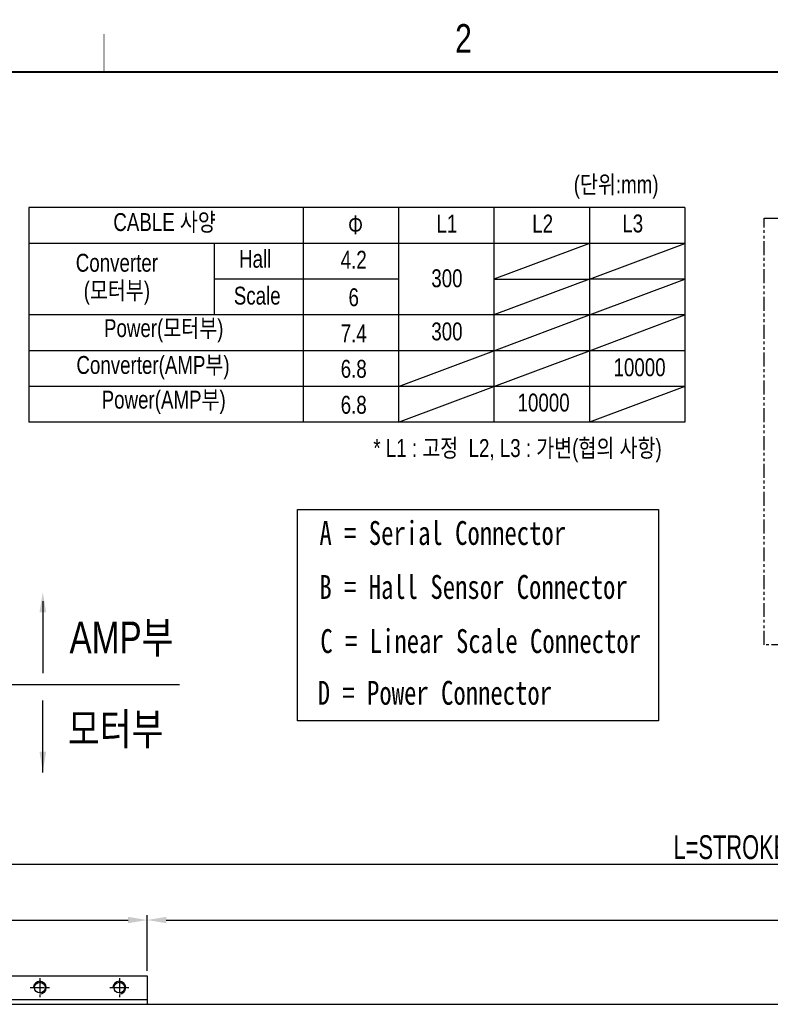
# Model space of a CAD drawing. Extents: x 4 to 2311, y -23 to 1597.
# Tile 13 of 18: x 436 to 908, y 978 to 1597. Entities that reach past the tile are written whole.
import ezdxf
from ezdxf.enums import TextEntityAlignment as Align

# ---------------------------------------------------------------- set-up
doc = ezdxf.new("R2010")
doc.units = 0
doc.header["$LTSCALE"] = 7
doc.header["$MEASUREMENT"] = 0
for name, pattern in [('CENTER', [2, 1.25, -0.25, 0.25, -0.25]), ('DASHED', [0.75, 0.5, -0.25]), ('PHANTOM', [2.5, 1.25, -0.25, 0.25, -0.25, 0.25, -0.25])]:
    doc.linetypes.add(name, pattern=pattern)
doc.layers.get('0').update_dxf_attribs({"linetype": 'CONTINUOUS'})
doc.layers.get('DEFPOINTS').update_dxf_attribs({"linetype": 'CONTINUOUS'})
for name, color, linetype in [('2', 4, 'CONTINUOUS'), ('3', 4, 'CONTINUOUS'), ('CENTERLINE', 3, 'CENTER'), ('HIDDEN', 5, 'DASHED')]:
    doc.layers.add(name, color=color, linetype=linetype)
doc.styles.add('Robostar', font='Gulim.ttf', dxfattribs={"width": 0.7})
doc.styles.get("Standard").update_dxf_attribs({"font": 'Gulim.ttf', "width": 0.8})
doc.dimstyles.new('Robostar', dxfattribs={"dimscale": 6, "dimtxt": 2.5, "dimasz": 2, "dimexe": 0.5, "dimexo": 0.5, "dimgap": 0.5, "dimtad": 3, "dimdsep": 46, "dimtxsty": 'Robostar', "dimcen": 0, "dimclrd": 4, "dimclre": 4, "dimclrt": 9, "dimadec": 0, "dimazin": 2, "dimtm": 0.1, "dimtfac": 1, "dimtix": 1, "dimtmove": 1, "dimatfit": 0, "dimfxl": 0, "dimtolj": 1, "dimarcsym": 0})

# ---------------------------------------------------------------- blocks, each defined once
blk = doc.blocks.new('*D20')
at = {"color": 4, "lineweight": -2}
for p, q in [((281.17, 998.73), (281.17, 1033.73)), ((293.17, 1030.73), (504.17, 1030.73)), ((516.17, 998.73), (516.17, 1033.73))]:
    blk.add_line(p, q, dxfattribs=at)
at = {"color": 4}
for points in [[(293.17, 1032.73), (293.17, 1028.73), (281.17, 1030.73)], [(504.17, 1032.73), (504.17, 1028.73), (516.17, 1030.73)]]:
    blk.add_solid(points, dxfattribs=at)
at = {"layer": 'DEFPOINTS', "color": 0}
for p in [(516.17, 1030.73), (281.17, 995.73), (516.17, 995.73)]:
    blk.add_point(p, dxfattribs=at)
at = {"color": 9, "insert": (398.67, 1041.42), "char_height": 15, "attachment_point": 5, "style": 'Robostar'}
blk.add_mtext('\\A1;235', dxfattribs=at)
blk = doc.blocks.new('*D21')
at = {"color": 4, "lineweight": -2}
for p, q in [((516.17, 998.73), (516.17, 1033.73)), ((528.17, 1030.73), (1504.17, 1030.73)), ((1516.17, 998.73), (1516.17, 1033.73))]:
    blk.add_line(p, q, dxfattribs=at)
at = {"color": 4}
for points in [[(528.17, 1032.73), (528.17, 1028.73), (516.17, 1030.73)], [(1504.17, 1032.73), (1504.17, 1028.73), (1516.17, 1030.73)]]:
    blk.add_solid(points, dxfattribs=at)
at = {"layer": 'DEFPOINTS', "color": 0}
for p in [(1516.17, 1030.73), (516.17, 995.73), (1516.17, 995.73)]:
    blk.add_point(p, dxfattribs=at)
at = {"color": 9, "insert": (1016.17, 1041.45), "char_height": 15, "attachment_point": 5, "style": 'Robostar'}
blk.add_mtext('\\A1;STROKE', dxfattribs=at)
blk = doc.blocks.new('*D23')
at = {"color": 4, "lineweight": -2}
for p, q in [((196.17, 1034.73), (196.17, 1068.73)), ((1589.17, 1065.73), (208.17, 1065.73)), ((1601.17, 1034.73), (1601.17, 1068.73))]:
    blk.add_line(p, q, dxfattribs=at)
at = {"color": 4}
for points in [[(208.17, 1067.73), (208.17, 1063.73), (196.17, 1065.73)], [(1589.17, 1067.73), (1589.17, 1063.73), (1601.17, 1065.73)]]:
    blk.add_solid(points, dxfattribs=at)
at = {"layer": 'DEFPOINTS', "color": 0}
for p in [(196.17, 1065.73), (196.17, 1031.73), (1601.17, 1031.73)]:
    blk.add_point(p, dxfattribs=at)
at = {"color": 9, "insert": (898.67, 1076.45), "char_height": 15, "attachment_point": 5, "style": 'Robostar'}
blk.add_mtext('\\A1;L=STROKE+405', dxfattribs=at)

msp = doc.modelspace()

# ---------------------------------------------------------------- linework, layer by layer
at = {"color": 6}
msp.add_line((221.382, 1178.888), (536.388, 1178.888), dxfattribs=at)
for p, q in [((281.173, 995.735), (516.173, 995.735)), ((516.173, 995.735), (516.173, 977.735)), ((281.173, 980.735), (516.173, 980.735)), ((196.173, 977.735), (1601.173, 977.735))]:
    msp.add_line(p, q)
at = {"const_width": 1.2}
msp.add_lwpolyline([(30, 1564), (2310, 1564)], dxfattribs=at)
at = {"color": 4}
for points in [[(450.564, 1231.219), (450.564, 1185.986), (450.564, 1185.986)], [(450.564, 1123.446), (450.564, 1168.68), (450.564, 1168.68)]]:
    msp.add_lwpolyline(points, dxfattribs=at)
for centre in [(448.673, 988.235), (498.673, 988.235)]:
    msp.add_circle(centre, 3.323)
at = {"color": 4, "linetype": 'PHANTOM'}
for points in [[(448.48, 1224.277), (450.564, 1236.777), (452.647, 1224.277)], [(448.48, 1136.504), (450.564, 1124.004), (452.647, 1136.504)]]:
    msp.add_solid(points, dxfattribs=at)
at = {"layer": '2'}
for p, q in [((854.248, 1478.712), (441.789, 1478.712)), ((441.789, 1478.712), (441.789, 1343.712)), ((614.248, 1478.712), (614.248, 1343.712)), ((674.248, 1478.712), (674.248, 1343.712)), ((734.248, 1478.712), (734.248, 1343.712)), ((794.248, 1478.712), (794.248, 1343.712)), ((854.248, 1478.712), (854.248, 1343.712)), ((854.248, 1456.212), (441.789, 1456.212)), ((558.343, 1456.212), (558.343, 1411.212)), ((794.248, 1456.212), (734.248, 1433.712)), ((794.248, 1433.712), (854.248, 1456.212)), ((674.248, 1433.712), (558.343, 1433.712)), ((794.248, 1433.712), (734.248, 1411.212)), ((734.248, 1433.712), (794.248, 1433.712)), ((854.248, 1433.712), (794.248, 1433.712)), ((794.248, 1411.212), (854.248, 1433.712)), ((854.248, 1411.212), (441.789, 1411.212)), ((734.248, 1388.712), (794.248, 1411.212)), ((794.248, 1388.712), (854.248, 1411.212)), ((854.248, 1388.712), (441.789, 1388.712)), ((674.248, 1366.212), (734.248, 1388.712)), ((734.248, 1366.212), (794.248, 1388.712)), ((854.248, 1366.212), (441.789, 1366.212)), ((674.248, 1343.712), (734.248, 1366.212)), ((854.248, 1366.212), (794.248, 1343.712)), ((854.248, 1343.712), (441.789, 1343.712))]:
    msp.add_line(p, q, dxfattribs=at)
msp.add_lwpolyline([(610.723, 1288.831), (837.66, 1288.831), (837.66, 1156.082), (610.723, 1156.082)], close=True, dxfattribs=at)
at = {"layer": '3', "const_width": 0.3}
msp.add_lwpolyline([(489, 1588), (489, 1564)], dxfattribs=at)
at = {"layer": '3', "color": 4}
for centre in [(448.673, 988.235), (498.673, 988.235)]:
    msp.add_arc(centre, 4, 270, 180, dxfattribs=at)
at = {"layer": 'CENTERLINE'}
for p, q in [((448.673, 994.235), (448.673, 982.235)), ((498.673, 994.235), (498.673, 982.235)), ((442.673, 988.235), (454.673, 988.235)), ((492.673, 988.235), (504.673, 988.235))]:
    msp.add_line(p, q, dxfattribs=at)
at = {"layer": 'HIDDEN', "linetype": 'PHANTOM'}
msp.add_lwpolyline([(904.184, 1472.016), (1232.581, 1472.016), (1232.581, 1203.796), (904.184, 1203.796)], close=True, dxfattribs=at)

# ---------------------------------------------------------------- texts
at = {"color": 4, "char_height": 20, "attachment_point": 7}
for s, insert in [('{\\f굴림|b0|i0|c129|p49;\\C4;AMP부}', (467.338, 1196.272)), ('{\\f굴림|b0|i0|c129|p49;\\C4;모터부}', (466.237, 1138.733))]:
    msp.add_mtext(s, dxfattribs=dict(at, insert=insert))
at = {"layer": '2'}
for s, insert, char_height, attachment_point in [('{\\f굴림|b0|i0|c129|p49;(단위:mm)}', (811.061, 1491.608), 11.25, 5), ('{\\f굴림|b0|i0|c129|p49; CABLE 사양 }', (525.488, 1469.045), 11.25, 5), ('{\\f굴림|b0|i0|c129|p49;L1}', (704.656, 1468.679), 11.25, 5), ('{\\f굴림|b0|i0|c129|p49;L2}', (764.864, 1468.679), 11.25, 5), ('{\\f굴림|b0|i0|c129|p49;L3}', (821.478, 1468.679), 11.25, 5), ('{\\f굴림체|b0|i0|c129|p49;Φ}', (651.857, 1461.88), 11.25, 9), ('{\\f굴림|b0|i0|c129|p49;Converter}', (497.117, 1443.967), 11.25, 5), ('{\\f굴림|b0|i0|c129|p49;Hall}', (584.077, 1446.463), 11.25, 5), ('{\\f굴림|b0|i0|c129|p49;4.2}', (646.035, 1445.944), 11.25, 5), ('{\\f굴림|b0|i0|c129|p49;300}', (704.656, 1434.206), 11.25, 5), ('{\\f굴림|b0|i0|c129|p49;(모터부)}', (497.117, 1424.931), 11.25, 5), ('{\\f굴림|b0|i0|c129|p49;Scale}', (585.373, 1423.292), 11.25, 5), ('{\\f굴림|b0|i0|c129|p49;6}', (646.035, 1422.275), 11.25, 5), ('{\\f굴림|b0|i0|c129|p49;Power(모터부)}', (526.557, 1401.26), 11.25, 5), ('{\\f굴림|b0|i0|c129|p49;300}', (704.656, 1400.803), 11.25, 5), ('{\\f굴림|b0|i0|c129|p49;7.4}', (646.035, 1399.65), 11.25, 5), ('{\\f굴림|b0|i0|c129|p49;Converter(AMP부)}', (519.844, 1378.086), 11.25, 5), ('{\\f굴림|b0|i0|c129|p49;6.8}', (646.035, 1377.275), 11.25, 5), ('{\\f굴림|b0|i0|c129|p49;10000}', (825.777, 1378.234), 11.25, 5), ('{\\f굴림|b0|i0|c129|p49;Power(AMP부)}', (526.557, 1356.26), 11.25, 5), ('{\\f굴림|b0|i0|c129|p49;6.8}', (646.035, 1354.65), 11.25, 5), ('{\\f굴림|b0|i0|c129|p49;10000}', (765.445, 1356.064), 11.25, 5), ('{\\f굴림|b0|i0|c129|p49;* L1 : 고정  L2, L3 : 가변(협의 사항)}', (749.041, 1325.837), 11.25, 5), ('{\\f굴림체|b0|i0|c129|p49;A = Serial Connector}', (702.052, 1273.983), 15, 5), ('{\\f굴림체|b0|i0|c129|p49;B = Hall Sensor Connector}', (721.395, 1240.04), 15, 5), ('{\\f굴림체|b0|i0|c129|p49;C = Linear Scale Connector}', (725.882, 1206.015), 15, 5), ('{\\f굴림체|b0|i0|c129|p49;D = Power Connector}', (697.08, 1173.474), 15, 5)]:
    msp.add_mtext(s, dxfattribs=dict(at, insert=insert, char_height=char_height, attachment_point=attachment_point))
at = {"layer": '3', "width": 0.8}
msp.add_text('2', height=18, dxfattribs=at).set_placement((715.058, 1585.25), align=Align.MIDDLE)

# ---------------------------------------------------------------- dimensions: what is measured, and where the dimension line sits
for base, p1, p2, text, picture, middle in [((196.173, 1065.735), (1601.173, 1031.735), (196.173, 1031.735), 'L=STROKE+405', '*D23', (898.673, 1076.455)), ((1516.173, 1030.735), (516.173, 995.735), (1516.173, 995.735), 'STROKE', '*D21', (1016.173, 1041.455))]:
    dim = msp.add_linear_dim(base=base, p1=p1, p2=p2, text=text, dimstyle='Robostar')
    dim.commit()
    dim.dimension.update_dxf_attribs({"geometry": picture, "text_midpoint": middle})
dim = msp.add_linear_dim(base=(516.173, 1030.735), p1=(281.173, 995.735), p2=(516.173, 995.735), dimstyle='Robostar')
dim.commit()
dim.dimension.update_dxf_attribs({"geometry": '*D20', "text_midpoint": (398.673, 1041.425)})

doc.saveas('drawing.dxf')
